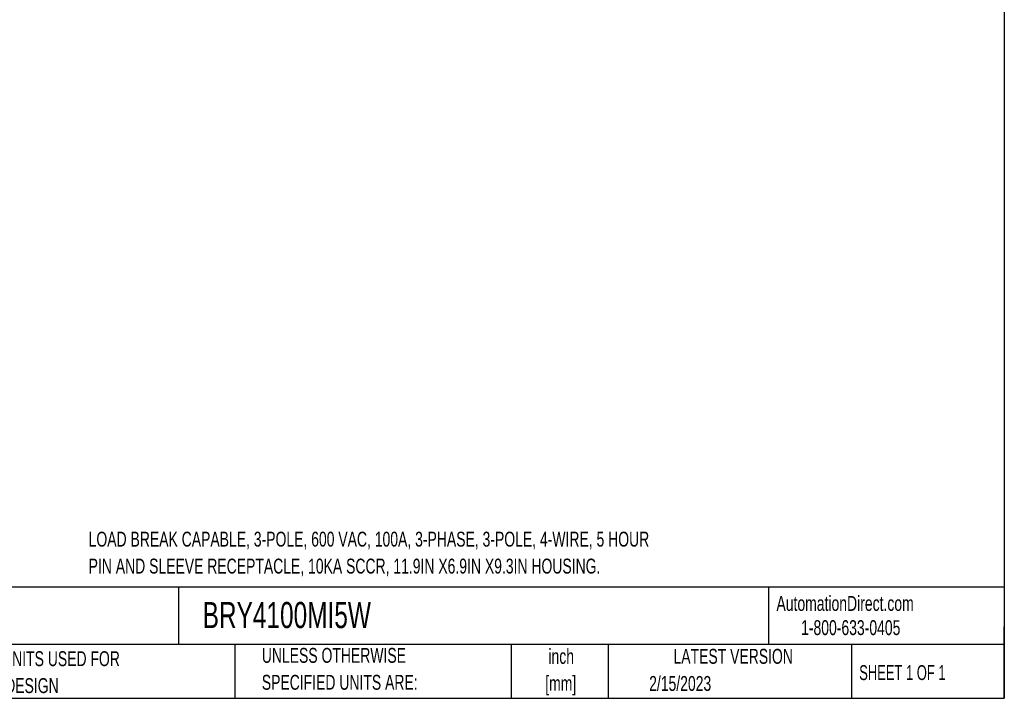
# Model space of a CAD drawing. Header units: inches. Extents: x 1.5 to 64.5, y 1.5 to 49.5.
# Tile 23 of 27: x 31.5 to 64.5, y 1.5 to 24.2. Entities that reach past the tile are written whole.
import ezdxf

# ---------------------------------------------------------------- set-up
doc = ezdxf.new("R2010")
doc.units = ezdxf.units.IN
doc.header["$LTSCALE"] = 6
doc.header["$MEASUREMENT"] = 0
doc.layers.add('TEXT', color=140, linetype='Continuous', lineweight=25)
doc.styles.add('SLDTEXTSTYLE0', font='TXT', dxfattribs={"width": 0.7})
doc.styles.add('SLDTEXTSTYLE1', font='TXT', dxfattribs={"width": 0.65})

# ---------------------------------------------------------------- blocks, each defined once
blk = doc.blocks.new('SW_NOTE_0')
at = {"layer": 'TEXT', "color": 0, "char_height": 0.5, "attachment_point": 1, "style": 'SLDTEXTSTYLE0'}
for s, insert in [('LOAD BREAK CAPABLE, 3-POLE, 600 VAC, 100A, 3-PHASE, 3-POLE, 4-WIRE, 5 HOUR', (0, 0.645)), ('PIN AND SLEEVE RECEPTACLE, 10KA SCCR, 11.9IN X6.9IN X9.3IN HOUSING.', (0, -0.258))]:
    blk.add_mtext(s, dxfattribs=dict(at, insert=insert))
blk = doc.blocks.new('SW_NOTE_0_1')
at = {"layer": 'TEXT', "color": 0, "char_height": 0.5, "attachment_point": 2, "style": 'SLDTEXTSTYLE0'}
for s, insert in [('inch', (0.75, 0.645)), ('[mm]', (0.733, -0.258))]:
    blk.add_mtext(s, dxfattribs=dict(at, insert=insert))
blk = doc.blocks.new('SW_NOTE_0_2')
at = {"layer": 'TEXT', "color": 0, "char_height": 0.5, "attachment_point": 1, "style": 'SLDTEXTSTYLE0'}
for s, insert in [('UNLESS OTHERWISE', (0, 0.645)), ('SPECIFIED UNITS ARE:', (0, -0.258))]:
    blk.add_mtext(s, dxfattribs=dict(at, insert=insert))
blk = doc.blocks.new('SW_NOTE_0_6')
at = {"layer": 'TEXT', "color": 0, "char_height": 0.5, "attachment_point": 1, "style": 'SLDTEXTSTYLE0'}
for s, insert in [('INCH UNITS USED FOR', (0, 0.645)), ('PART DESIGN', (0, -0.258))]:
    blk.add_mtext(s, dxfattribs=dict(at, insert=insert))

msp = doc.modelspace()

# ---------------------------------------------------------------- linework, layer by layer
at = {"layer": 'TEXT'}
for p, q in [((64.5, 49.5), (64.5, 1.5)), ((64.5, 5.227), (1.5, 5.227)), ((36.793, 5.227), (36.793, 3.3)), ((56.593, 5.227), (56.593, 3.3)), ((64.5, 1.5), (64.5, 3.9)), ((64.5, 3.3), (1.5, 3.3)), ((38.688, 3.3), (38.688, 1.5)), ((47.958, 3.3), (47.958, 1.5)), ((51.215, 3.3), (51.215, 1.5)), ((59.374, 3.3), (59.374, 1.5)), ((1.5, 1.5), (64.5, 1.5))]:
    msp.add_line(p, q, dxfattribs=at)

# ---------------------------------------------------------------- block references
for name, p in [('SW_NOTE_0', (33.783, 6.44)), ('SW_NOTE_0_6', (29.605, 2.433)), ('SW_NOTE_0_2', (39.592, 2.544)), ('SW_NOTE_0_1', (48.886, 2.51))]:
    msp.add_blockref(name, p, dxfattribs=at)

# ---------------------------------------------------------------- texts
for s, insert, char_height, attachment_point, style in [('AutomationDirect.com', (56.857, 4.931), 0.5, 1, 'SLDTEXTSTYLE0'), ('BRY4100MI5W', (37.608, 4.729), 0.875, 1, 'SLDTEXTSTYLE0'), ('1-800-633-0405', (57.683, 4.119), 0.5, 1, 'SLDTEXTSTYLE0'), ('LATEST VERSION', (55.406, 3.157), 0.5, 2, 'SLDTEXTSTYLE0'), ('SHEET 1 OF 1', (59.632, 2.611), 0.5, 1, 'SLDTEXTSTYLE1'), ('2/15/2023', (52.586, 2.247), 0.5, 1, 'SLDTEXTSTYLE0')]:
    msp.add_mtext(s, dxfattribs=dict(at, insert=insert, char_height=char_height, attachment_point=attachment_point, style=style))

doc.saveas('drawing.dxf')
